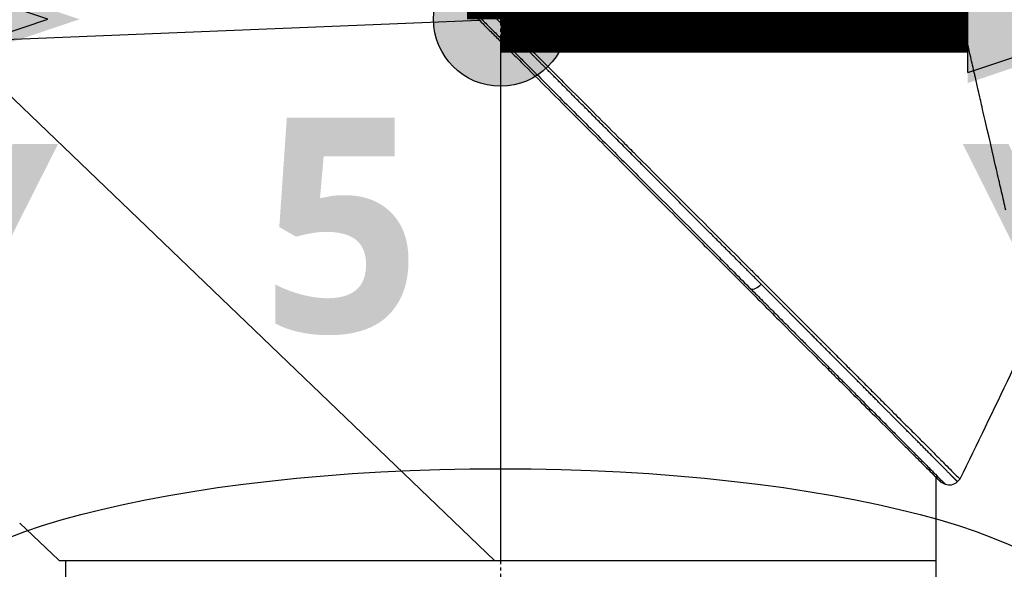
# Model space of a CAD drawing. Header units: millimetres. Extents: x 0 to 4378, y 0 to 2376.
# Tile 227 of 256: x 1491 to 1579, y 1650 to 1699. Entities that reach past the tile are written whole.
import ezdxf

# ---------------------------------------------------------------- set-up
doc = ezdxf.new("R2010")
doc.units = ezdxf.units.MM
doc.header["$LTSCALE"] = 0.2
doc.linetypes.add('CENTER2', pattern=[1.125, 0.75, -0.125, 0.125, -0.125])
for name, color, linetype in [('02_Center Line', 1, 'CENTER2'), ('07_Special Line2', 76, 'Continuous'), ('12_Before Rev.Num.', 5, 'Continuous'), ('13_After Rev.Num.', 6, 'Continuous')]:
    doc.layers.add(name, color=color, linetype=linetype)
doc.layers.add('14_Mark', color=7, linetype='Continuous', true_color=0xe03c31)
doc.styles.add('Rainbow-5.0 Style', font='malgunsl.ttf')
doc.dimstyles.new('Rainbow-5.0 Style', dxfattribs={"dimtxt": 4, "dimasz": 2.5, "dimexe": 1, "dimexo": 1, "dimgap": 1, "dimtad": 1, "dimdsep": 46, "dimtxsty": 'Rainbow-5.0 Style', "dimcen": 0, "dimclrd": 251, "dimclre": 251, "dimclrt": 7, "dimazin": 3, "dimtp": 0.1, "dimtm": 0.1, "dimtfac": 0.61, "dimtmove": 0, "dimatfit": 3, "dimfxl": 1, "dimlwd": -1, "dimlwe": -1, "dimarcsym": 1})

# ---------------------------------------------------------------- blocks, each defined once
blk = doc.blocks.new('A$C87452269')
for p, q in [((-159.701, 1094.9), (-112.602, 1096.822)), ((-159.701, 1094.9), (-111.221, 1048.4)), ((-110.7, 1094.921), (-110.7, 1048.4)), ((-71.7, 1055.921), (-71.7, 1042.4)), ((-69.757, 1055.498), (-69.526, 1055.729)), ((-71.217, 1055.438), (-70.854, 1055.285)), ((-153.8, 1051.767), (-153.8, 1051.764)), ((-153.8, 1051.767), (-150.3, 1048.468)), ((-71.7, 1048.4), (-150.227, 1048.4)), ((-149.7, 1048.4), (-149.7, 1042.4)), ((-71.7, 1048.4), (-110.7, 1048.4))]:
    blk.add_line(p, q)
blk.add_arc((-70.464, 1056.205), 1, 247.04782, 315.00031)
for centre, major_axis, ratio, start_param, end_param in [((-87.65, 1073.491), (-0.708, -0.706), 0.435637, 0.291628, 1.571358), ((-150.306, 1048.462), (0.685, -0.645), 0.008693, 1.464682, 1.570872), ((-150.306, 1048.462), (-0.685, 0.645), 0.008695, 4.606273, 4.712465)]:
    blk.add_ellipse(centre, major_axis=major_axis, ratio=ratio, start_param=start_param, end_param=end_param)
for points, knots in [([(-151.972, 1138.173), (-151.972, 1138.173), (-151.908, 1138.108), (-151.655, 1137.855), (-151.465, 1137.666), (-150.72, 1136.92), (-149.991, 1136.192), (-148.808, 1135.008), (-148.53, 1134.73), (-147.905, 1134.106), (-147.554, 1133.754), (-146.205, 1132.406), (-145.109, 1131.309), (-143.612, 1129.812), (-143.292, 1129.493), (-142.218, 1128.419), (-141.442, 1127.642), (-139.781, 1125.982), (-138.893, 1125.094), (-137.512, 1123.713), (-137.034, 1123.235), (-136.051, 1122.252), (-135.544, 1121.745), (-134.502, 1120.703), (-133.966, 1120.166), (-132.273, 1118.474), (-131.098, 1117.299), (-129.288, 1115.489), (-128.663, 1114.864), (-127.377, 1113.578), (-126.717, 1112.918), (-125.363, 1111.564), (-124.668, 1110.869), (-123.615, 1109.816), (-123.258, 1109.459), (-122.155, 1108.356), (-121.406, 1107.607), (-119.025, 1105.227), (-117.384, 1103.584), (-115.335, 1101.537), (-114.933, 1101.135), (-113.994, 1100.196), (-113.457, 1099.658), (-112.565, 1098.766), (-112.238, 1098.44), (-111.804, 1098.006), (-111.741, 1097.943), (-111.603, 1097.804), (-111.531, 1097.732), (-111.206, 1097.407), (-111.011, 1097.212), (-110.658, 1096.859), (-110.562, 1096.763), (-110.276, 1096.477), (-110.13, 1096.331), (-109.82, 1096.022), (-109.668, 1095.87), (-109.415, 1095.617), (-109.315, 1095.516), (-109.125, 1095.326), (-109.043, 1095.245), (-108.846, 1095.048), (-108.74, 1094.941), (-108.542, 1094.743), (-108.452, 1094.653), (-107.095, 1093.298), (-105.831, 1092.033), (-103.764, 1089.965), (-102.959, 1089.16), (-101.389, 1087.591), (-100.623, 1086.825), (-99.493, 1085.694), (-99.125, 1085.327), (-98.025, 1084.226), (-97.293, 1083.495), (-93.832, 1080.034), (-91.161, 1077.363), (-88.464, 1074.666), (-88.327, 1074.529), (-88.054, 1074.256), (-87.918, 1074.12), (-87.648, 1073.85), (-87.513, 1073.715), (-87.272, 1073.474), (-87.165, 1073.367), (-86.513, 1072.716), (-85.972, 1072.174), (-85.288, 1071.49), (-85.137, 1071.339), (-84.857, 1071.059), (-84.727, 1070.929), (-84.467, 1070.669), (-84.337, 1070.539), (-84.042, 1070.244), (-83.877, 1070.08), (-83.557, 1069.76), (-83.402, 1069.605), (-83.074, 1069.276), (-82.902, 1069.104), (-82.651, 1068.853), (-82.573, 1068.775), (-82.383, 1068.585), (-82.271, 1068.473), (-82.03, 1068.232), (-81.9, 1068.102), (-81.585, 1067.787), (-81.4, 1067.602), (-81.02, 1067.222), (-80.826, 1067.028), (-80.242, 1066.444), (-79.857, 1066.059), (-79.388, 1065.591), (-79.3, 1065.502), (-79.071, 1065.274), (-78.933, 1065.135), (-78.647, 1064.849), (-78.501, 1064.703), (-78.2, 1064.403), (-78.046, 1064.248), (-77.741, 1063.943), (-77.59, 1063.793), (-77.298, 1063.5), (-77.156, 1063.358), (-76.739, 1062.942), (-76.469, 1062.672), (-75.955, 1062.158), (-75.711, 1061.913), (-75.247, 1061.449), (-75.027, 1061.229), (-74.411, 1060.613), (-74.026, 1060.229), (-73.34, 1059.543), (-73.034, 1059.236), (-72.49, 1058.692), (-72.249, 1058.451), (-71.822, 1058.025), (-71.634, 1057.836), (-71.378, 1057.581), (-71.303, 1057.505), (-71.091, 1057.294), (-70.961, 1057.164), (-70.625, 1056.827), (-70.435, 1056.638), (-70.025, 1056.228), (-69.838, 1056.041), (-69.65, 1055.853), (-69.603, 1055.806), (-69.557, 1055.759), (-69.545, 1055.748), (-69.53, 1055.732), (-69.526, 1055.729), (-69.526, 1055.729)], [-21.000836, -21.000836, -21.000836, -21.000836, -20.328863, -20.328863, -19.655828, -19.655828, -18.308332, -18.308332, -17.924512, -17.924512, -17.485993, -17.485993, -16.316696, -16.316696, -16.006668, -16.006668, -15.296307, -15.296307, -14.534305, -14.534305, -14.139555, -14.139555, -13.730091, -13.730091, -13.30546, -13.30546, -12.401825, -12.401825, -11.929878, -11.929878, -11.437802, -11.437802, -10.9252, -10.9252, -10.663362, -10.663362, -10.117833, -10.117833, -8.934625, -8.934625, -8.645977, -8.645977, -8.260408, -8.260408, -8.006475, -8.006475, -7.961161, -7.961161, -7.91407, -7.91407, -7.778509, -7.778509, -7.724161, -7.724161, -7.666804, -7.666804, -7.602838, -7.602838, -7.565627, -7.565627, -7.532521, -7.532521, -7.488032, -7.488032, -7.450837, -7.450837, -6.924212, -6.924212, -6.587553, -6.587553, -6.265466, -6.265466, -6.109966, -6.109966, -5.79866, -5.79866, -4.627003, -4.627003, -4.564096, -4.564096, -4.501625, -4.501625, -4.439084, -4.439084, -4.389917, -4.389917, -4.135415, -4.135415, -4.06302, -4.06302, -4.00074, -4.00074, -3.938004, -3.938004, -3.858125, -3.858125, -3.782258, -3.782258, -3.697501, -3.697501, -3.658476, -3.658476, -3.601749, -3.601749, -3.53559, -3.53559, -3.439968, -3.439968, -3.337887, -3.337887, -3.131131, -3.131131, -3.082568, -3.082568, -3.005474, -3.005474, -2.922888, -2.922888, -2.834293, -2.834293, -2.74619, -2.74619, -2.661641, -2.661641, -2.496608, -2.496608, -2.34096, -2.34096, -2.194458, -2.194458, -1.921626, -1.921626, -1.681164, -1.681164, -1.470918, -1.470918, -1.287493, -1.287493, -1.207074, -1.207074, -1.056347, -1.056347, -0.792008, -0.792008, -0.395398, -0.395398, -0.197631, -0.197631, -0.099394, -0.099394, 0, 0, 0, 0]), ([(-65.421, 1079.812), (-65.542, 1080.346), (-65.657, 1080.863), (-65.915, 1081.997), (-66.056, 1082.596), (-66.331, 1083.779), (-66.615, 1085.091), (-67.239, 1087.752), (-67.399, 1088.412), (-67.599, 1089.301), (-67.652, 1089.541), (-67.761, 1090.026), (-67.821, 1090.291), (-67.964, 1090.918), (-68.053, 1091.298), (-68.168, 1091.8), (-68.197, 1091.929), (-68.335, 1092.531), (-68.447, 1093.024), (-68.742, 1094.313), (-68.928, 1095.119), (-69.932, 1099.5), (-70.963, 1103.946), (-72.158, 1109.237), (-72.216, 1109.494), (-72.337, 1110.024), (-72.398, 1110.288), (-72.516, 1110.801), (-72.575, 1111.054), (-72.866, 1112.311), (-73.094, 1113.302), (-73.431, 1114.774), (-73.543, 1115.263), (-74.106, 1117.715), (-74.542, 1119.614), (-75.056, 1121.862), (-75.156, 1122.299), (-76.058, 1126.245), (-76.75, 1129.258), (-77.63, 1133.101), (-77.91, 1134.314), (-78.226, 1135.705), (-78.312, 1136.093), (-78.455, 1136.717), (-78.513, 1136.955), (-78.547, 1137.1)], [0, 0, 0, 0, 0.224226, 0.224226, 0.438481, 0.438481, 0.643813, 0.643813, 0.718212, 0.718212, 0.74576, 0.74576, 0.776284, 0.776284, 0.820204, 0.820204, 0.834927, 0.834927, 0.896521, 0.896521, 0.995652, 0.995652, 1.428405, 1.428405, 1.450296, 1.450296, 1.471663, 1.471663, 1.492327, 1.492327, 1.574835, 1.574835, 1.616316, 1.616316, 1.784634, 1.784634, 1.826029, 1.826029, 2.164003, 2.164003, 2.373598, 2.373598, 2.479923, 2.479923, 2.586935, 2.586935, 2.586935, 2.586935]), ([(-152.163, 1136.383), (-152.163, 1136.383), (-152.163, 1136.383), (-151.402, 1135.622), (-150.959, 1135.179), (-150.225, 1134.445), (-150.052, 1134.272), (-148.408, 1132.628), (-146.353, 1130.573), (-143.272, 1127.492), (-142.561, 1126.781), (-140.083, 1124.303), (-138.204, 1122.424), (-135.201, 1119.421), (-134.123, 1118.343), (-131.86, 1116.08), (-130.669, 1114.889), (-128.152, 1112.372), (-126.821, 1111.041), (-124.016, 1108.236), (-122.538, 1106.758), (-120.277, 1104.497), (-119.501, 1103.722), (-117.421, 1101.641), (-116.111, 1100.332), (-114.483, 1098.703), (-114.157, 1098.378), (-113.624, 1097.844), (-113.426, 1097.647), (-113.015, 1097.236), (-112.857, 1097.078), (-112.516, 1096.736), (-112.336, 1096.556), (-111.999, 1096.22), (-111.843, 1096.064), (-111.405, 1095.626), (-111.124, 1095.345), (-110.765, 1094.985), (-110.686, 1094.907), (-110.516, 1094.736), (-110.426, 1094.647), (-110.116, 1094.337), (-109.962, 1094.183), (-109.363, 1093.584), (-108.955, 1093.176), (-106.899, 1091.12), (-105.242, 1089.463), (-102.838, 1087.059), (-102.078, 1086.299), (-99.864, 1084.084), (-98.416, 1082.637), (-95.675, 1079.896), (-94.376, 1078.597), (-92.508, 1076.729), (-91.925, 1076.146), (-90.215, 1074.436), (-89.1, 1073.321), (-86.997, 1071.218), (-86.005, 1070.227), (-84.145, 1068.366), (-83.271, 1067.492), (-82.032, 1066.254), (-81.646, 1065.867), (-80.909, 1065.131), (-80.559, 1064.78), (-79.566, 1063.788), (-78.944, 1063.165), (-77.819, 1062.041), (-77.313, 1061.534), (-75.982, 1060.203), (-75.205, 1059.426), (-74.258, 1058.479), (-74.012, 1058.233), (-73.372, 1057.593), (-73.009, 1057.23), (-72.212, 1056.433), (-71.844, 1056.065), (-71.532, 1055.753), (-71.477, 1055.698), (-71.359, 1055.581), (-71.306, 1055.527), (-71.235, 1055.456), (-71.217, 1055.438), (-71.217, 1055.438)], [-15.738203, -15.738203, -15.738203, -15.738203, -14.793481, -14.793481, -14.173934, -14.173934, -13.996984, -13.996984, -12.579476, -12.579476, -12.176243, -12.176243, -11.215253, -11.215253, -10.695697, -10.695697, -10.142358, -10.142358, -9.539575, -9.539575, -8.883963, -8.883963, -8.543526, -8.543526, -7.972636, -7.972636, -7.829924, -7.829924, -7.73886, -7.73886, -7.680875, -7.680875, -7.616244, -7.616244, -7.560081, -7.560081, -7.459116, -7.459116, -7.430908, -7.430908, -7.397967, -7.397967, -7.318024, -7.318024, -7.146824, -7.146824, -6.455961, -6.455961, -6.135134, -6.135134, -5.518203, -5.518203, -4.951279, -4.951279, -4.691225, -4.691225, -4.182012, -4.182012, -3.710062, -3.710062, -3.272291, -3.272291, -3.069642, -3.069642, -2.879581, -2.879581, -2.522736, -2.522736, -2.208798, -2.208798, -1.659444, -1.659444, -1.453529, -1.453529, -1.091939, -1.091939, -0.546675, -0.546675, -0.410051, -0.410051, -0.205023, -0.205023, 0, 0, 0, 0]), ([(-61.893, 1089.645), (-62.08, 1090.251), (-62.277, 1090.888), (-62.683, 1092.202), (-62.894, 1092.883), (-63.544, 1094.987), (-64.003, 1096.471), (-64.794, 1099.035), (-65.119, 1100.085), (-65.537, 1101.44), (-65.626, 1101.729), (-65.758, 1102.157), (-65.803, 1102.304), (-66.067, 1103.158), (-66.287, 1103.869), (-66.623, 1104.957), (-66.744, 1105.345), (-66.996, 1106.156), (-67.126, 1106.572), (-67.391, 1107.417), (-67.528, 1107.849), (-67.805, 1108.718), (-67.944, 1109.153), (-68.221, 1110.016), (-68.359, 1110.446), (-69.058, 1112.62), (-69.606, 1114.328), (-70.261, 1116.38), (-70.386, 1116.772), (-70.767, 1117.968), (-71.019, 1118.761), (-71.513, 1120.313), (-71.754, 1121.073), (-72.103, 1122.175), (-72.216, 1122.532), (-72.438, 1123.235), (-72.546, 1123.579), (-72.758, 1124.251), (-72.863, 1124.584), (-73.068, 1125.236), (-73.171, 1125.562), (-73.313, 1126.016), (-73.359, 1126.16), (-74.105, 1128.539), (-74.676, 1130.383), (-75.139, 1131.921), (-75.188, 1132.084), (-75.315, 1132.512), (-75.388, 1132.76), (-75.551, 1133.319), (-75.631, 1133.6), (-75.724, 1133.936), (-75.75, 1134.034), (-75.794, 1134.2), (-75.812, 1134.269), (-75.826, 1134.323)], [0.00002, 0.00002, 0.00002, 0.00002, 0.259158, 0.259158, 0.518708, 0.518708, 1.038075, 1.038075, 1.384705, 1.384705, 1.477831, 1.477831, 1.526561, 1.526561, 1.759973, 1.759973, 1.890971, 1.890971, 2.029156, 2.029156, 2.171186, 2.171186, 2.316283, 2.316283, 2.460898, 2.460898, 3.049329, 3.049329, 3.189055, 3.189055, 3.478614, 3.478614, 3.769885, 3.769885, 3.913253, 3.913253, 4.056001, 4.056001, 4.19686, 4.19686, 4.341119, 4.341119, 4.411312, 4.411312, 5.498875, 5.498875, 5.634552, 5.634552, 5.872375, 5.872375, 6.229939, 6.229939, 6.408513, 6.408513, 6.587137, 6.587137, 6.587137, 6.587137]), ([(-65.647, 1114.784), (-62.361, 1106.875), (-60.353, 1098.35), (-59.428, 1088.367), (-59.327, 1086.908), (-59.213, 1084.512), (-59.182, 1083.575), (-59.154, 1082.111), (-59.147, 1081.56), (-59.145, 1081.057)], [0, 0, 0, 0, 2.569332, 2.569332, 3.007712, 3.007712, 3.288956, 3.288956, 3.446993, 3.446993, 3.446993, 3.446993]), ([(-112.466, 1096.977), (-112.176, 1096.687), (-111.887, 1096.398), (-111.597, 1096.108), (-111.308, 1095.819), (-111.019, 1095.529), (-110.729, 1095.24)], [0, 0, 0, 0, 0.500049, 0.500049, 0.500049, 1, 1, 1, 1]), ([(-110.045, 1095.924), (-110.335, 1096.214), (-110.624, 1096.503), (-110.914, 1096.793), (-111.203, 1097.082), (-111.493, 1097.372), (-111.782, 1097.661)], [0, 0, 0, 0, 0.499983, 0.499983, 0.499983, 1, 1, 1, 1]), ([(-110.045, 1095.924), (-110.081, 1095.888), (-110.118, 1095.851), (-110.155, 1095.814), (-110.192, 1095.777), (-110.23, 1095.739), (-110.267, 1095.702), (-110.304, 1095.665), (-110.341, 1095.629), (-110.376, 1095.593), (-110.41, 1095.559), (-110.444, 1095.525), (-110.475, 1095.494), (-110.508, 1095.462), (-110.538, 1095.431), (-110.565, 1095.404), (-110.592, 1095.377), (-110.616, 1095.353), (-110.637, 1095.332), (-110.659, 1095.31), (-110.677, 1095.292), (-110.692, 1095.277), (-110.708, 1095.261), (-110.72, 1095.249), (-110.729, 1095.24)], [0, 0, 0, 0, 0.125, 0.125, 0.125, 0.25, 0.25, 0.25, 0.375, 0.375, 0.375, 0.496983, 0.496983, 0.496983, 0.625, 0.625, 0.625, 0.75, 0.75, 0.75, 0.875, 0.875, 0.875, 1, 1, 1, 1]), ([(-109.177, 1095.055), (-109.322, 1095.2), (-109.467, 1095.345), (-109.756, 1095.635), (-109.901, 1095.78), (-110.045, 1095.924)], [0.000007, 0.000007, 0.000007, 0.000007, 0.4987592, 0.4987592, 1, 1, 1, 1]), ([(-109.177, 1095.055), (-109.213, 1095.019), (-109.25, 1094.982), (-109.287, 1094.945), (-109.325, 1094.908), (-109.362, 1094.871), (-109.399, 1094.834), (-109.437, 1094.797), (-109.473, 1094.761), (-109.509, 1094.726), (-109.545, 1094.691), (-109.579, 1094.657), (-109.611, 1094.625), (-109.643, 1094.594), (-109.673, 1094.565), (-109.7, 1094.538), (-109.727, 1094.512), (-109.752, 1094.488), (-109.774, 1094.467), (-109.795, 1094.447), (-109.814, 1094.429), (-109.83, 1094.414), (-109.846, 1094.399), (-109.858, 1094.387), (-109.868, 1094.378)], [0, 0, 0, 0, 0.125, 0.125, 0.125, 0.25, 0.25, 0.25, 0.375, 0.375, 0.375, 0.5, 0.5, 0.5, 0.625, 0.625, 0.625, 0.75, 0.75, 0.75, 0.875, 0.875, 0.875, 1, 1, 1, 1]), ([(-109.868, 1094.378), (-109.586, 1094.096), (-109.304, 1093.814), (-109.022, 1093.531), (-108.735, 1093.244), (-108.449, 1092.958), (-108.162, 1092.671), (-107.03, 1091.538), (-105.899, 1090.407), (-104.772, 1089.278), (-103.622, 1088.128), (-102.477, 1086.982), (-101.337, 1085.841), (-100.198, 1084.701), (-99.065, 1083.567), (-97.941, 1082.442), (-95.711, 1080.21), (-93.516, 1078.013), (-91.385, 1075.877), (-91.017, 1075.508), (-90.651, 1075.141), (-90.287, 1074.777), (-90.124, 1074.613), (-89.961, 1074.45), (-89.799, 1074.288), (-89.275, 1073.763), (-88.755, 1073.242), (-88.24, 1072.726)], [0, 0, 0, 0, 0.037905, 0.037905, 0.037905, 0.076407, 0.076407, 0.076407, 0.228573, 0.228573, 0.228573, 0.383709, 0.383709, 0.383709, 0.538779, 0.538779, 0.538779, 0.846375, 0.846375, 0.846375, 0.899464, 0.899464, 0.899464, 0.923234, 0.923234, 0.923234, 1, 1, 1, 1]), ([(-88.24, 1072.726), (-87.886, 1072.371), (-87.535, 1072.02), (-87.186, 1071.67), (-86.932, 1071.416), (-86.679, 1071.162), (-86.428, 1070.911), (-86.083, 1070.564), (-85.739, 1070.221), (-85.399, 1069.88), (-85.059, 1069.54), (-84.723, 1069.203), (-84.389, 1068.869), (-84.223, 1068.702), (-84.057, 1068.536), (-83.892, 1068.371), (-83.607, 1068.085), (-83.325, 1067.802), (-83.045, 1067.522), (-82.721, 1067.197), (-82.401, 1066.876), (-82.084, 1066.558), (-81.767, 1066.24), (-81.454, 1065.927), (-81.145, 1065.617), (-80.808, 1065.279), (-80.476, 1064.947), (-80.15, 1064.62), (-80, 1064.47), (-79.852, 1064.321), (-79.705, 1064.173), (-79.423, 1063.892), (-79.146, 1063.614), (-78.874, 1063.341), (-78.304, 1062.769), (-77.754, 1062.217), (-77.226, 1061.688), (-76.7, 1061.16), (-76.196, 1060.655), (-75.719, 1060.176), (-75.46, 1059.916), (-75.208, 1059.663), (-74.964, 1059.419), (-74.519, 1058.971), (-74.102, 1058.553), (-73.717, 1058.167), (-73.456, 1057.904), (-73.209, 1057.656), (-72.979, 1057.425), (-72.811, 1057.256), (-72.651, 1057.095), (-72.501, 1056.944), (-72.351, 1056.793), (-72.21, 1056.651), (-72.078, 1056.519), (-71.947, 1056.387), (-71.826, 1056.265), (-71.715, 1056.153), (-71.493, 1055.93), (-71.312, 1055.747), (-71.174, 1055.609), (-71.105, 1055.539), (-71.047, 1055.481), (-71.001, 1055.434), (-70.962, 1055.395), (-70.931, 1055.364), (-70.908, 1055.34), (-70.894, 1055.326), (-70.882, 1055.314), (-70.874, 1055.305), (-70.869, 1055.3), (-70.865, 1055.296), (-70.862, 1055.293), (-70.857, 1055.288), (-70.854, 1055.285), (-70.854, 1055.285)], [0, 0, 0, 0, 0.038515, 0.038515, 0.038515, 0.066566, 0.066566, 0.066566, 0.105122, 0.105122, 0.105122, 0.143579, 0.143579, 0.143579, 0.16279, 0.16279, 0.16279, 0.195995, 0.195995, 0.195995, 0.234457, 0.234457, 0.234457, 0.27289, 0.27289, 0.27289, 0.314748, 0.314748, 0.314748, 0.333918, 0.333918, 0.333918, 0.370525, 0.370525, 0.370525, 0.447102, 0.447102, 0.447102, 0.523544, 0.523544, 0.523544, 0.565188, 0.565188, 0.565188, 0.641396, 0.641396, 0.641396, 0.693272, 0.693272, 0.693272, 0.731274, 0.731274, 0.731274, 0.769237, 0.769237, 0.769237, 0.807172, 0.807172, 0.807172, 0.882963, 0.882963, 0.882963, 0.920831, 0.920831, 0.920831, 0.951804, 0.951804, 0.951804, 0.970728, 0.970728, 0.970728, 0.981042, 0.981042, 0.981042, 1, 1, 1, 1]), ([(-71.7, 1055.921), (-71.571, 1055.792), (-71.467, 1055.688), (-71.332, 1055.553), (-71.289, 1055.51), (-71.246, 1055.467), (-71.235, 1055.456), (-71.224, 1055.445), (-71.222, 1055.443), (-71.219, 1055.44), (-71.218, 1055.439), (-71.218, 1055.439), (-71.217, 1055.439), (-71.217, 1055.438), (-71.217, 1055.438), (-71.217, 1055.438)], [10.5802482, 10.5802482, 10.5802482, 10.5802482, 10.7036166, 10.7036166, 10.7937857, 10.7937857, 10.8389013, 10.8389013, 10.8614474, 10.8614474, 10.8727145, 10.8727145, 10.8783456, 10.8783456, 10.8838253, 10.8838253, 10.8838253, 10.8838253])]:
    blk.add_open_spline(points, degree=3, knots=knots)
for points in [[(-110.729, 1095.24), (-110.442, 1094.953), (-110.155, 1094.666), (-109.868, 1094.378)], [(-60.605, 1074.401), (-63.519, 1068.149), (-66.493, 1061.924), (-69.526, 1055.729)]]:
    blk.add_open_spline(points, degree=3)
for points, weights, knots in [([(-87.342, 1073.183), (-87.863, 1073.705), (-88.915, 1074.759), (-92.124, 1077.975), (-96.01, 1081.869), (-100.563, 1086.429), (-104.009, 1089.88), (-106.602, 1092.477), (-108.318, 1094.195), (-108.892, 1094.77), (-109.177, 1095.055)], [0.999998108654, 0.999998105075, 0.999998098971, 0.999998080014, 0.999998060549, 0.999998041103, 0.999998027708, 0.999998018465, 0.999998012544, 0.999998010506, 0.999998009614], [0, 0, 0, 0, 0.0767447, 0.1535458, 0.461084, 0.6161941, 0.7713836, 0.9235868, 0.9620932, 1, 1, 1, 1]), ([(-69.757, 1055.498), (-69.757, 1055.498), (-69.76, 1055.502), (-69.778, 1055.521), (-69.814, 1055.558), (-69.901, 1055.648), (-70.123, 1055.874), (-70.489, 1056.245), (-70.979, 1056.741), (-71.407, 1057.173), (-71.95, 1057.722), (-72.749, 1058.528), (-73.69, 1059.476), (-74.881, 1060.674), (-76.179, 1061.98), (-77.559, 1063.367), (-78.572, 1064.384), (-79.337, 1065.153), (-80.136, 1065.954), (-81.115, 1066.936), (-82.042, 1067.867), (-82.823, 1068.651), (-83.617, 1069.448), (-84.47, 1070.303), (-85.415, 1071.249), (-86.37, 1072.208), (-86.984, 1072.824), (-87.342, 1073.183)], [0.999997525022, 0.999997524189, 0.999997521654, 0.99999751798, 0.999997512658, 0.999997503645, 0.999997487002, 0.999997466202, 0.999997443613, 0.999997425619, 0.999997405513, 0.999997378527, 0.999997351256, 0.999997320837, 0.999997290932, 0.999997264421, 0.999997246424, 0.999997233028, 0.999997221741, 0.999997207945, 0.999997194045, 0.99999718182, 0.999997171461, 0.999997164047, 0.99999715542, 0.99999714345, 0.999997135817, 0.999997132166], [0, 0, 0, 0, 0.018958, 0.029272, 0.048196, 0.079169, 0.117037, 0.192828, 0.230763, 0.268726, 0.306728, 0.358604, 0.434813, 0.476456, 0.552898, 0.629475, 0.666083, 0.685252, 0.72711, 0.765543, 0.804005, 0.83721, 0.856421, 0.894878, 0.933434, 0.961485, 1, 1, 1, 1])]:
    blk.add_rational_spline(points, weights, degree=3, knots=knots)
at = {"layer": '02_Center Line', "ltscale": 11.288275}
blk.add_line((-110.7, 1148.844), (-110.7, 922.279), dxfattribs=at)
blk = doc.blocks.new('*D149')
at = {"color": 251, "linetype": 'ByBlock', "transparency": 16777216}
for p, q in [((1534.346, 1744.324), (1534.346, 1816.218)), ((1645.046, 1633.624), (1645.046, 1816.218)), ((1544.346, 1812.218), (1635.046, 1812.218))]:
    blk.add_line(p, q, dxfattribs=at)
at = {"color": 251, "transparency": 16777216}
for points in [[(1544.346, 1813.885), (1544.346, 1810.551), (1534.346, 1812.218)], [(1635.046, 1813.885), (1635.046, 1810.551), (1645.046, 1812.218)]]:
    blk.add_solid(points, dxfattribs=at)
at = {"layer": 'Defpoints', "color": 0, "transparency": 16777216}
for p in [(1645.046, 1812.218), (1534.346, 1740.324), (1645.046, 1629.624)]:
    blk.add_point(p, dxfattribs=at)
at = {"color": 7, "transparency": 16777216, "insert": (1589.696, 1824.539), "char_height": 16, "attachment_point": 5, "style": 'Rainbow-5.0 Style'}
blk.add_mtext('110.7', dxfattribs=at)
blk = doc.blocks.new('A$C19ebd0c3_1234')
blk.add_ellipse((0, 0), major_axis=(53.194, 0), ratio=0.263273)
blk = doc.blocks.new('A$C46360d6a')
at = {"layer": '07_Special Line2'}
blk.add_hatch(color=256, dxfattribs=at).paths.add_polyline_path([(49.156, 0), (34.9, 4.752), (34.9, -4.752)])
at = {"layer": '12_Before Rev.Num.'}
blk.add_hatch(color=256, dxfattribs=at).paths.add_polyline_path([(0, 49.156), (-4.752, 34.9), (4.752, 34.9)])
at = {"layer": '14_Mark'}
h = blk.add_hatch(color=256, dxfattribs=at)
h.dxf.hatch_style = 1
h.paths.add_polyline_path([(5, 0, 1), (-5, 0, 1)])
at = {"layer": '07_Special Line2'}
for p, q in [((34.9, -3.96), (34.9, 3.96)), ((46.78, 0), (34.9, 3.96)), ((34.9, -3.96), (46.78, 0))]:
    blk.add_line(p, q, dxfattribs=at)
at = {"layer": '07_Special Line2', "const_width": 5}
blk.add_lwpolyline([(34.9, 0), (0, 0)], dxfattribs=at)
at = {"layer": '12_Before Rev.Num.'}
for p, q in [((0, 46.78), (-3.96, 34.9)), ((3.96, 34.9), (0, 46.78)), ((3.96, 34.9), (-3.96, 34.9))]:
    blk.add_line(p, q, dxfattribs=at)
at = {"layer": '12_Before Rev.Num.', "const_width": 5}
blk.add_lwpolyline([(0, 34.9), (0, 0)], dxfattribs=at)
at = {"layer": '14_Mark'}
blk.add_circle((0, 0), 5, dxfattribs=at)
at = {"layer": '07_Special Line2', "insert": (34.529, -17.308), "char_height": 16, "attachment_point": 4, "style": 'Rainbow-5.0 Style'}
blk.add_mtext('{\\fMalgun Gothic Semilight|b1|i0|c129|p50;Y}', dxfattribs=at)
at = {"layer": '12_Before Rev.Num.', "insert": (-20.587, 35.725), "char_height": 16, "attachment_point": 4, "style": 'Rainbow-5.0 Style'}
blk.add_mtext('{\\fMalgun Gothic Semilight|b1|i0|c129|p50;Z}', dxfattribs=at)
at = {"layer": '14_Mark', "insert": (-17.839, -15.459), "char_height": 16, "attachment_point": 4, "style": 'Rainbow-5.0 Style'}
blk.add_mtext('{\\fMalgun Gothic Semilight|b1|i0|c129|p50;T}', dxfattribs=at)
blk = doc.blocks.new('A$Cc9315064')
at = {"layer": '07_Special Line2'}
blk.add_hatch(color=256, dxfattribs=at).paths.add_polyline_path([(49.156, 0), (34.9, 4.752), (34.9, -4.752)])
at = {"layer": '12_Before Rev.Num.'}
blk.add_hatch(color=256, dxfattribs=at).paths.add_polyline_path([(0, 49.156), (-4.752, 34.9), (4.752, 34.9)])
at = {"layer": '14_Mark'}
h = blk.add_hatch(color=256, dxfattribs=at)
h.dxf.hatch_style = 1
h.paths.add_polyline_path([(5, 0, 1), (-5, 0, 1)])
at = {"layer": '07_Special Line2'}
for p, q in [((34.9, -3.96), (34.9, 3.96)), ((46.78, 0), (34.9, 3.96)), ((34.9, -3.96), (46.78, 0))]:
    blk.add_line(p, q, dxfattribs=at)
at = {"layer": '07_Special Line2', "const_width": 5}
blk.add_lwpolyline([(34.9, 0), (0, 0)], dxfattribs=at)
at = {"layer": '12_Before Rev.Num.'}
for p, q in [((0, 46.78), (-3.96, 34.9)), ((3.96, 34.9), (0, 46.78)), ((3.96, 34.9), (-3.96, 34.9))]:
    blk.add_line(p, q, dxfattribs=at)
at = {"layer": '12_Before Rev.Num.', "const_width": 5}
blk.add_lwpolyline([(0, 34.9), (0, 0)], dxfattribs=at)
at = {"layer": '14_Mark'}
blk.add_circle((0, 0), 5, dxfattribs=at)
at = {"layer": '07_Special Line2', "insert": (34.529, -17.308), "char_height": 16, "attachment_point": 4, "style": 'Rainbow-5.0 Style'}
blk.add_mtext('{\\fMalgun Gothic Semilight|b1|i0|c129|p50;Y}', dxfattribs=at)
at = {"layer": '12_Before Rev.Num.', "insert": (-20.587, 35.725), "char_height": 16, "attachment_point": 4, "style": 'Rainbow-5.0 Style'}
blk.add_mtext('{\\fMalgun Gothic Semilight|b1|i0|c129|p50;Z}', dxfattribs=at)
at = {"layer": '14_Mark', "insert": (-17.839, -15.459), "char_height": 16, "attachment_point": 4, "style": 'Rainbow-5.0 Style'}
blk.add_mtext('{\\fMalgun Gothic Semilight|b1|i0|c129|p50;5}', dxfattribs=at)

msp = doc.modelspace()

# ---------------------------------------------------------------- block references
at = {"xscale": 1.2, "yscale": 1.2, "zscale": 1.2}
for name, p in [('A$C46360d6a', (1437.646, 1699.157)), ('A$Cc9315064', (1534.346, 1699.157))]:
    msp.add_blockref(name, p, dxfattribs=at)
msp.add_blockref('A$C87452269', (1645.046, 602.257))
at = {"layer": '13_After Rev.Num.'}
msp.add_blockref('A$C19ebd0c3_1234', (1534.344, 1644.907), dxfattribs=at)

# ---------------------------------------------------------------- dimensions: what is measured, and where the dimension line sits
dim = msp.add_linear_dim(base=(1645.046, 1812.218), p1=(1534.346, 1740.324), p2=(1645.046, 1629.624), dimstyle='Rainbow-5.0 Style', override={"dimscale": 4, "dimtol": 0, "dimlim": 0, "dimtp": 0.1, "dimtm": 0.1, "dimtfac": 0.61, "dimtdec": 2, "dimtolj": 0, "dimtzin": 8})
dim.commit()
dim.dimension.update_dxf_attribs({"geometry": '*D149', "text_midpoint": (1589.696, 1824.539)})

doc.saveas('drawing.dxf')
